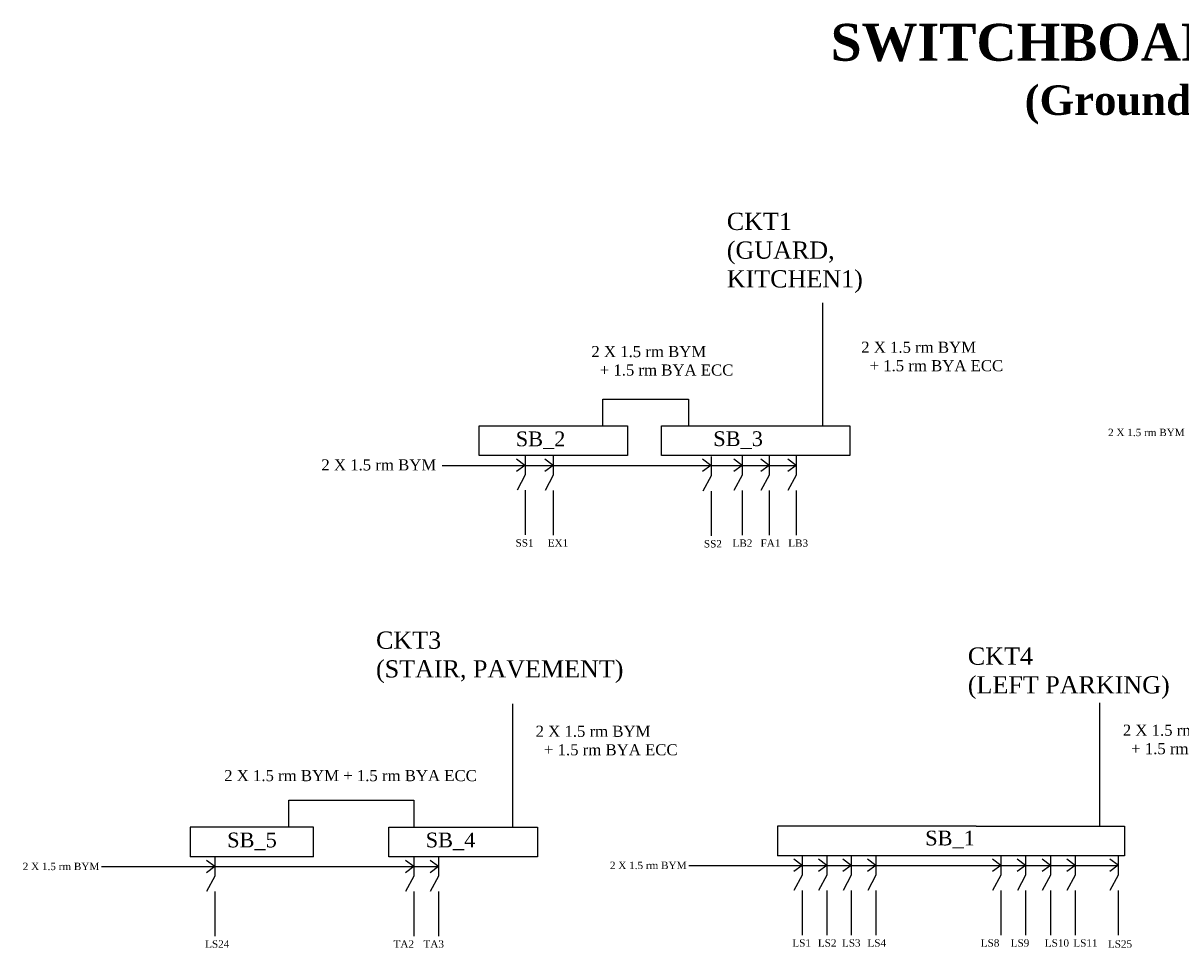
# Model space of a CAD drawing. Header units: inches. Extents: x 360 to 1109, y -144 to 231.
# Tile 1 of 2: x 360 to 830, y -144 to 231. Entities that reach past the tile are written whole.
import ezdxf

# ---------------------------------------------------------------- set-up
doc = ezdxf.new("R2010")
doc.units = ezdxf.units.IN
doc.header["$MEASUREMENT"] = 0

msp = doc.modelspace()

# ---------------------------------------------------------------- linework, layer by layer
for p, q in [((685.09, 67.78), (685.09, 117.78)), ((595.72, 67.78), (595.72, 78.65)), ((595.72, 78.65), (630.52, 78.65)), ((630.52, 78.65), (630.52, 67.78)), ((545.47, 67.78), (605.77, 67.78)), ((545.47, 55.71), (545.47, 67.78)), ((605.77, 67.78), (605.77, 55.71)), ((619.61, 67.78), (696, 67.78)), ((619.61, 55.71), (619.61, 67.78)), ((696, 67.78), (696, 55.71)), ((530.52, 51.76), (674.17, 51.76)), ((555.52, 55.71), (545.47, 55.71)), ((565.57, 55.71), (555.52, 55.71)), ((564.09, 51.76), (560.71, 54.26)), ((564.09, 51.74), (560.71, 49.24)), ((564.27, 55.8), (564.27, 47.91)), ((575.62, 55.71), (565.57, 55.71)), ((575.62, 51.76), (572.23, 54.26)), ((575.62, 51.76), (572.23, 49.26)), ((585.67, 55.71), (575.62, 55.71)), ((575.62, 55.71), (575.62, 47.82)), ((595.72, 55.71), (585.67, 55.71)), ((605.77, 55.71), (595.72, 55.71)), ((630.52, 55.71), (619.61, 55.71)), ((641.43, 55.71), (630.52, 55.71)), ((639.54, 51.76), (636.16, 54.26)), ((639.54, 51.77), (636.16, 49.27)), ((639.76, 55.43), (639.76, 47.54)), ((652.35, 55.71), (641.43, 55.71)), ((652.35, 51.76), (648.96, 54.26)), ((652.35, 51.76), (648.96, 49.26)), ((663.26, 55.71), (652.35, 55.71)), ((652.35, 55.71), (652.35, 47.82)), ((663.26, 51.76), (659.88, 54.26)), ((663.26, 51.76), (659.88, 49.26)), ((674.17, 55.71), (663.26, 55.71)), ((663.26, 55.71), (663.26, 47.82)), ((674.17, 51.76), (670.79, 54.26)), ((674.17, 51.76), (670.79, 49.26)), ((685.09, 55.71), (674.17, 55.71)), ((674.17, 55.71), (674.17, 47.82)), ((696, 55.71), (685.09, 55.71)), ((564.27, 47.91), (560.91, 41.7)), ((575.62, 47.82), (572.26, 41.6)), ((639.76, 47.54), (636.4, 41.33)), ((652.35, 47.82), (648.99, 41.6)), ((663.26, 47.82), (659.9, 41.6)), ((674.17, 47.82), (670.81, 41.6)), ((564.27, 41.7), (564.27, 23.54)), ((575.62, 41.6), (575.62, 23.44)), ((639.76, 41.33), (639.76, 23.16)), ((652.35, 41.6), (652.35, 23.44)), ((663.26, 41.6), (663.26, 23.44)), ((674.17, 41.6), (674.17, 23.44)), ((559.15, -95.1), (559.15, -45.1)), ((797.54, -94.67), (797.54, -44.67)), ((468.23, -95.1), (468.23, -84.24)), ((468.23, -84.24), (518.95, -84.24)), ((518.95, -84.24), (518.95, -95.1)), ((478.23, -95.1), (428.23, -95.1)), ((428.23, -95.1), (428.23, -107.18)), ((478.23, -107.18), (478.23, -95.1)), ((508.9, -95.1), (569.2, -95.1)), ((508.9, -107.18), (508.9, -95.1)), ((569.2, -95.1), (569.2, -107.18)), ((747.29, -94.67), (666.62, -94.67)), ((666.62, -94.67), (666.62, -106.74)), ((747.29, -94.67), (807.59, -94.67)), ((807.59, -94.67), (807.59, -106.74)), ((438.23, -107.18), (428.23, -107.18)), ((448.23, -107.18), (438.23, -107.18)), ((438.23, -107.18), (438.23, -115.07)), ((458.23, -107.18), (448.23, -107.18)), ((468.23, -107.18), (458.23, -107.18)), ((478.23, -107.18), (468.23, -107.18)), ((518.95, -107.18), (508.9, -107.18)), ((529, -107.18), (518.95, -107.18)), ((518.95, -107.18), (518.95, -115.07)), ((539.05, -107.18), (529, -107.18)), ((529, -107.18), (529, -115.07)), ((549.1, -107.18), (539.05, -107.18)), ((559.15, -107.18), (549.1, -107.18)), ((569.2, -107.18), (559.15, -107.18)), ((676.62, -106.74), (666.62, -106.74)), ((686.62, -106.74), (676.62, -106.74)), ((676.62, -106.74), (676.62, -114.63)), ((696.62, -106.74), (686.62, -106.74)), ((686.62, -106.74), (686.62, -114.63)), ((706.62, -106.74), (696.62, -106.74)), ((696.62, -106.74), (696.62, -114.63)), ((747.29, -106.74), (706.62, -106.74)), ((706.62, -106.74), (706.62, -114.63)), ((757.34, -106.74), (747.29, -106.74)), ((767.39, -106.74), (757.34, -106.74)), ((757.34, -106.74), (757.34, -114.63)), ((777.44, -106.74), (767.39, -106.74)), ((767.39, -106.74), (767.39, -114.63)), ((787.49, -106.74), (777.44, -106.74)), ((777.44, -106.74), (777.44, -114.63)), ((797.54, -106.74), (787.49, -106.74)), ((787.49, -106.74), (787.49, -114.63)), ((807.59, -106.74), (797.54, -106.74)), ((804.93, -106.7), (804.93, -114.59)), ((392.19, -111.13), (529, -111.13)), ((438.23, -111.13), (434.85, -108.63)), ((438.23, -111.13), (434.85, -113.62)), ((518.95, -111.13), (515.56, -108.63)), ((518.95, -111.13), (515.56, -113.62)), ((529, -111.13), (525.61, -108.63)), ((529, -111.13), (525.61, -113.62)), ((630.59, -110.69), (787.49, -110.69)), ((676.62, -110.69), (673.24, -108.19)), ((676.62, -110.69), (673.24, -113.19)), ((686.62, -110.69), (683.24, -108.19)), ((686.62, -110.69), (683.24, -113.19)), ((696.62, -110.69), (693.24, -108.19)), ((696.62, -110.69), (693.24, -113.19)), ((706.62, -110.69), (703.24, -108.19)), ((706.62, -110.69), (703.24, -113.19)), ((757.34, -110.69), (753.96, -108.19)), ((757.34, -110.69), (753.96, -113.19)), ((767.39, -110.69), (764.01, -108.19)), ((767.39, -110.69), (764.01, -113.19)), ((777.44, -110.69), (774.06, -108.19)), ((777.44, -110.69), (774.06, -113.19)), ((787.49, -110.69), (784.11, -108.19)), ((787.49, -110.69), (784.11, -113.19)), ((787.64, -110.7), (805, -110.7)), ((804.93, -110.64), (801.54, -108.14)), ((804.93, -110.64), (801.54, -113.14)), ((438.23, -115.07), (434.87, -121.28)), ((518.95, -115.07), (515.59, -121.28)), ((529, -115.07), (525.64, -121.28)), ((676.62, -114.63), (673.26, -120.85)), ((686.62, -114.63), (683.26, -120.85)), ((696.62, -114.63), (693.26, -120.85)), ((706.62, -114.63), (703.26, -120.85)), ((757.34, -114.63), (753.98, -120.85)), ((767.39, -114.63), (764.03, -120.85)), ((777.44, -114.63), (774.08, -120.85)), ((787.49, -114.63), (784.13, -120.85)), ((804.93, -114.59), (801.57, -120.8)), ((438.23, -121.28), (438.23, -139.45)), ((518.95, -121.28), (518.95, -139.45)), ((529, -121.28), (529, -139.45)), ((676.62, -120.85), (676.62, -139.01)), ((686.62, -120.85), (686.62, -139.01)), ((696.62, -120.85), (696.62, -139.01)), ((706.62, -120.85), (706.62, -139.01)), ((757.34, -120.85), (757.34, -139.01)), ((767.39, -120.85), (767.39, -139.01)), ((777.44, -120.85), (777.44, -139.01)), ((787.49, -120.85), (787.49, -139.01)), ((804.93, -120.8), (804.93, -138.96))]:
    msp.add_line(p, q)

# ---------------------------------------------------------------- texts
at = {"attachment_point": 1}
for s, insert, char_height, width in [('{\\fTimes New Roman|b1|i0|c0|p18;\\C43;\\c3649492;^I\\H2.5x;SWITCHBOARD DIAGRAM\\H0.4x;\\P^I^I^I^I   \\H2x;(Ground Floor)}', (664.22, 231.07), 6, 327.3765), ('{\\fTimes New Roman|b0|i0|c0|p18;CKT1\\P(GUARD, KITCHEN1)}', (646.08, 154.35), 7, 68.0765), ('{\\fTimes New Roman|b0|i0|c0|p18;2 X 1.5 rm BYM \\P  + 1.5 rm BYA ECC}', (591.09, 100.23), 4.5, 108.9306), ('{\\fTimes New Roman|b0|i0|c0|p18;2 X 1.5 rm BYM \\P  + 1.5 rm BYA ECC}', (700.63, 101.99), 4.5, 108.9306), ('{\\fTimes New Roman|b0|i0|c0|p18;2 X 1.5 rm BYM}', (800.87, 66.64), 3, 39.8941), ('{\\fTimes New Roman|b0|i0|c0|p18;SB_2}', (560.39, 65.53), 6, 27.6244), ('{\\fTimes New Roman|b0|i0|c0|p18;SB_3}', (640.58, 65.61), 6, 27.6244), ('{\\fTimes New Roman|b0|i0|c0|p18;2 X 1.5 rm BYM}', (481.47, 54.22), 4.5, 47.7681), ('{\\fTimes New Roman|b0|i0|c0|p18;SS1}', (560.31, 21.8), 3, 14.448), ('{\\fTimes New Roman|b0|i0|c0|p18;EX1}', (573.37, 21.79), 3, 14.448), ('{\\fTimes New Roman|b0|i0|c0|p18;SS2}', (636.79, 21.43), 3, 14.448), ('{\\fTimes New Roman|b0|i0|c0|p18;LB2}', (648.39, 21.7), 3, 14.448), ('{\\fTimes New Roman|b0|i0|c0|p18;FA1}', (659.76, 21.7), 3, 14.448), ('{\\fTimes New Roman|b0|i0|c0|p18;LB3}', (671, 21.7), 3, 14.448), ('{\\fTimes New Roman|b0|i0|c0|p18;CKT3\\P(STAIR, PAVEMENT)}', (503.66, -15.7), 7, 95.3961), ('{\\fTimes New Roman|b0|i0|c0|p18;CKT4\\P(LEFT PARKING)}', (743.94, -22.18), 7, 95.3961), ('{\\fTimes New Roman|b0|i0|c0|p18;2 X 1.5 rm BYM \\P  + 1.5 rm BYA ECC}', (568.45, -53.96), 4.5, 108.9306), ('{\\fTimes New Roman|b0|i0|c0|p18;2 X 1.5 rm BYM \\P  + 1.5 rm BYA ECC}', (806.84, -53.52), 4.5, 108.9306), ('{\\fTimes New Roman|b0|i0|c0|p18;2 X 1.5 rm BYM + 1.5 rm BYA ECC}', (442, -71.96), 4.5, 101.6655), ('{\\fTimes New Roman|b0|i0|c0|p18;SB_5}', (443.23, -97.35), 6, 27.6244), ('{\\fTimes New Roman|b0|i0|c0|p18;SB_4}', (523.82, -97.35), 6, 27.6244), ('{\\fTimes New Roman|b0|i0|c0|p18;SB_1}', (726.62, -96.57), 6, 27.6244), ('{\\fTimes New Roman|b0|i0|c0|p18;2 X 1.5 rm BYM}', (360.23, -109.58), 3, 39.8941), ('{\\fTimes New Roman|b0|i0|c0|p18;2 X 1.5 rm BYM}', (598.62, -109.15), 3, 39.8941), ('{\\fTimes New Roman|b0|i0|c0|p18;LS1}', (672.68, -140.66), 3, 14.448), ('{\\fTimes New Roman|b0|i0|c0|p18;LS2}', (683.04, -140.66), 3, 14.448), ('{\\fTimes New Roman|b0|i0|c0|p18;LS3}', (692.82, -140.66), 3, 14.448), ('{\\fTimes New Roman|b0|i0|c0|p18;LS4}', (703.18, -140.66), 3, 14.448), ('{\\fTimes New Roman|b0|i0|c0|p18;LS8}', (749.18, -140.66), 3, 14.448), ('{\\fTimes New Roman|b0|i0|c0|p18;LS9}', (761.33, -140.66), 3, 14.448), ('{\\fTimes New Roman|b0|i0|c0|p18;LS10}', (775.19, -140.66), 3, 14.448), ('{\\fTimes New Roman|b0|i0|c0|p18;LS11}', (786.76, -140.66), 3, 14.448), ('{\\fTimes New Roman|b0|i0|c0|p18;LS24}', (434.28, -141.09), 3, 14.448), ('{\\fTimes New Roman|b0|i0|c0|p18;TA2}', (510.78, -141.09), 3, 14.448), ('{\\fTimes New Roman|b0|i0|c0|p18;TA3}', (522.94, -141.09), 3, 14.448), ('{\\fTimes New Roman|b0|i0|c0|p18;LS25}', (800.8, -141.08), 3, 14.448)]:
    msp.add_mtext(s, dxfattribs=dict(at, insert=insert, char_height=char_height, width=width))

doc.saveas('drawing.dxf')
